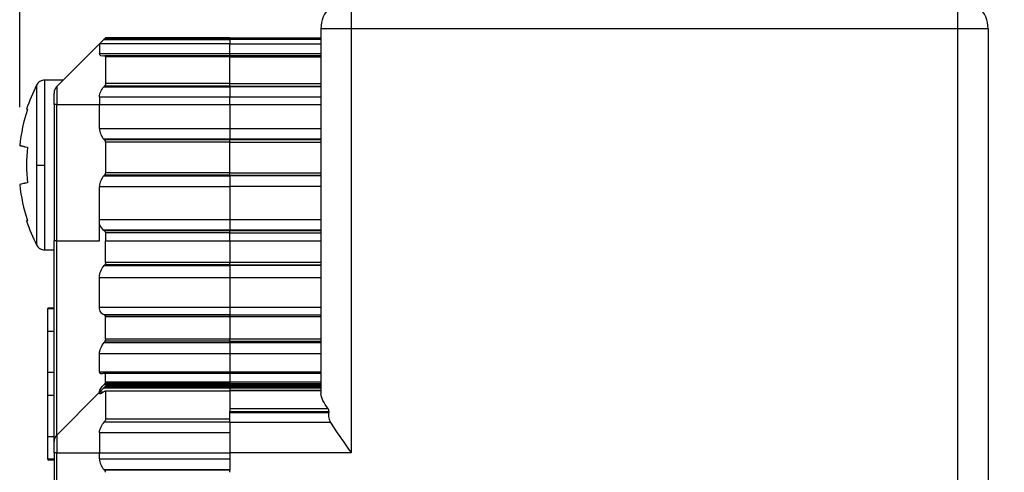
# Paper-space layout 'Catalog Drawing' of a CAD drawing. Header units: millimetres. Extents: x 79 to 211, y 38 to 184.
# Tile 8 of 11: x 158 to 190, y 118 to 132. Entities that reach past the tile are written whole.
import ezdxf

# ---------------------------------------------------------------- set-up
doc = ezdxf.new("R2010")
doc.units = ezdxf.units.MM
doc.layers.add('DIMENSIONS', color=140, linetype='Continuous')
doc.styles.add('SLDTEXTSTYLE0', font='TXT', dxfattribs={"width": 0.75})
doc.dimstyles.new('SLDDIMSTYLE2', dxfattribs={"dimtxt": 3.5, "dimasz": 3.5, "dimexe": 0, "dimexo": 0.0625, "dimgap": 0.875, "dimtad": 0, "dimtih": 1, "dimtoh": 1, "dimdec": 1, "dimrnd": 1e-09, "dimzin": 12, "dimdsep": 46, "dimtxsty": 'SLDTEXTSTYLE0', "dimsah": 1, "dimcen": 0.09, "dimadec": 0, "dimazin": 3, "dimtfac": 1, "dimtdec": 1, "dimtofl": 0, "dimtmove": 0, "dimatfit": 3, "dimfxl": 0, "dimfrac": 2, "dimtolj": 1, "dimtzin": 12, "dimarcsym": 0})

# ---------------------------------------------------------------- blocks, each defined once
blk = doc.blocks.new('_D_17')
at = {"layer": 'DIMENSIONS'}
for p, q in [((181.334, 154.657), (208.742, 154.657)), ((205.567, 154.657), (205.567, 117.201)), ((201.041, 110.881), (199.975, 110.881)), ((199.975, 110.881), (199.975, 105.324)), ((210.093, 110.881), (211.159, 110.881)), ((211.159, 110.881), (211.159, 105.324)), ((199.975, 105.324), (201.041, 105.324)), ((211.159, 105.324), (210.093, 105.324)), ((205.567, 67.157), (205.567, 104.613)), ((188.134, 67.157), (208.742, 67.157))]:
    blk.add_line(p, q, dxfattribs=at)
for points in [[(205.567, 154.657), (204.567, 151.157), (206.567, 151.157)], [(205.567, 67.157), (206.567, 70.657), (204.567, 70.657)]]:
    blk.add_solid(points, dxfattribs=at)
at = {"layer": 'DIMENSIONS', "char_height": 3.5, "attachment_point": 1, "style": 'SLDTEXTSTYLE0'}
for s, insert in [('87.5', (201.041, 116.103)), ('3.44', (201.041, 109.836))]:
    blk.add_mtext(s, dxfattribs=dict(at, insert=insert))
blk = doc.blocks.new('_D_19')
at = {"layer": 'DIMENSIONS'}
for p, q in [((157.631, 129.568), (157.631, 182.391)), ((189.564, 133.427), (189.564, 182.391)), ((157.631, 179.216), (164.903, 179.216)), ((169.072, 179.189), (168.006, 179.189)), ((168.006, 179.189), (168.006, 173.633)), ((178.123, 179.189), (179.19, 179.189)), ((179.19, 179.189), (179.19, 173.633)), ((189.564, 179.216), (182.292, 179.216)), ((168.006, 173.633), (169.072, 173.633)), ((179.19, 173.633), (178.123, 173.633))]:
    blk.add_line(p, q, dxfattribs=at)
for points in [[(157.631, 179.216), (161.131, 178.216), (161.131, 180.216)], [(189.564, 179.216), (186.064, 180.216), (186.064, 178.216)]]:
    blk.add_solid(points, dxfattribs=at)
at = {"layer": 'DIMENSIONS', "char_height": 3.5, "attachment_point": 1, "style": 'SLDTEXTSTYLE0'}
for s, insert in [('31.9', (169.072, 184.412)), ('1.26', (169.072, 178.145))]:
    blk.add_mtext(s, dxfattribs=dict(at, insert=insert))

psp = doc.layouts.new('Catalog Drawing')

# ---------------------------------------------------------------- linework, layer by layer
at = {"color": 7, "linetype": 'Continuous', "lineweight": 25}
for p, q in [((168.564, 133.157), (168.564, 132.157)), ((188.564, 132.157), (188.564, 133.157)), ((168.564, 132.157), (167.564, 132.157)), ((167.564, 132.157), (167.564, 120.117)), ((188.564, 132.157), (168.564, 132.157)), ((168.564, 132.157), (168.564, 118.157)), ((189.564, 132.157), (188.564, 132.157)), ((188.564, 74.157), (188.564, 132.157)), ((189.564, 132.157), (189.564, 74.157)), ((160.435, 131.828), (160.411, 131.804)), ((160.464, 131.857), (160.435, 131.828)), ((164.564, 131.828), (160.435, 131.828)), ((164.564, 131.857), (160.464, 131.857)), ((164.564, 131.828), (164.564, 131.857)), ((164.564, 131.857), (167.564, 131.857)), ((164.564, 131.804), (164.564, 131.828)), ((164.564, 131.828), (167.564, 131.828)), ((164.564, 131.804), (164.564, 131.828)), ((160.264, 131.657), (158.852, 130.245)), ((160.264, 131.657), (160.411, 131.804)), ((160.264, 131.657), (160.264, 131.334)), ((164.564, 131.657), (160.264, 131.657)), ((160.411, 131.804), (164.564, 131.804)), ((164.564, 131.804), (164.564, 131.657)), ((167.564, 131.804), (164.564, 131.804)), ((164.564, 131.334), (164.564, 131.657)), ((164.564, 131.657), (167.564, 131.657)), ((160.264, 131.334), (164.564, 131.334)), ((164.564, 131.261), (160.437, 131.261)), ((160.464, 131.233), (160.464, 130.347)), ((164.564, 131.233), (160.464, 131.233)), ((164.564, 131.334), (164.564, 131.261)), ((164.564, 131.334), (167.564, 131.334)), ((164.564, 131.261), (164.564, 131.334)), ((167.564, 131.261), (164.564, 131.261)), ((164.564, 131.233), (164.564, 131.261)), ((164.564, 130.347), (164.564, 131.233)), ((164.564, 131.233), (167.564, 131.233)), ((159.064, 130.457), (158.454, 130.457)), ((158.852, 130.245), (158.852, 129.657)), ((160.406, 130.236), (164.564, 130.236)), ((164.564, 130.261), (160.428, 130.261)), ((164.564, 130.347), (160.464, 130.347)), ((164.564, 130.261), (164.564, 130.347)), ((164.564, 130.347), (167.564, 130.347)), ((164.564, 130.236), (164.564, 130.261)), ((164.564, 130.261), (167.564, 130.261)), ((164.564, 130.236), (164.564, 130.261)), ((164.564, 130.236), (164.564, 129.902)), ((167.564, 130.236), (164.564, 130.236)), ((160.264, 129.902), (160.264, 129.657)), ((164.564, 129.902), (160.264, 129.902)), ((164.564, 129.657), (164.564, 129.902)), ((167.564, 129.902), (164.564, 129.902)), ((158.852, 129.657), (158.764, 129.657)), ((158.764, 129.657), (158.764, 125.157)), ((158.852, 125.157), (158.852, 129.657)), ((158.852, 129.657), (160.264, 129.657)), ((160.264, 128.864), (160.264, 129.657)), ((160.264, 129.657), (164.564, 129.657)), ((164.564, 129.657), (164.564, 128.864)), ((164.564, 129.657), (167.564, 129.657)), ((157.857, 129.5), (157.886, 129.494)), ((160.264, 128.864), (164.564, 128.864)), ((164.564, 128.864), (164.564, 128.511)), ((164.564, 128.864), (167.564, 128.864)), ((157.805, 128.261), (157.631, 128.298)), ((157.805, 128.261), (157.886, 128.244)), ((160.411, 128.511), (160.435, 128.487)), ((164.564, 128.511), (160.411, 128.511)), ((164.564, 128.487), (160.435, 128.487)), ((164.564, 128.416), (160.464, 128.416)), ((160.464, 128.416), (160.464, 127.399)), ((164.564, 128.487), (164.564, 128.511)), ((167.564, 128.511), (164.564, 128.511)), ((164.564, 128.487), (164.564, 128.511)), ((164.564, 128.416), (164.564, 128.487)), ((167.564, 128.487), (164.564, 128.487)), ((164.564, 127.399), (164.564, 128.416)), ((164.564, 128.416), (167.564, 128.416)), ((160.435, 127.328), (160.411, 127.304)), ((160.411, 127.304), (164.564, 127.304)), ((164.564, 127.328), (160.435, 127.328)), ((164.564, 127.399), (160.464, 127.399)), ((164.564, 127.328), (164.564, 127.399)), ((164.564, 127.399), (167.564, 127.399)), ((164.564, 127.304), (164.564, 127.328)), ((164.564, 127.328), (167.564, 127.328)), ((164.564, 127.304), (164.564, 127.328)), ((164.564, 127.304), (164.564, 126.95)), ((167.564, 127.304), (164.564, 127.304)), ((157.805, 127.054), (157.631, 127.017)), ((157.886, 127.071), (157.805, 127.054)), ((160.264, 125.864), (160.264, 126.95)), ((160.264, 126.95), (164.564, 126.95)), ((164.564, 126.95), (164.564, 125.864)), ((167.564, 126.95), (164.564, 126.95)), ((160.264, 125.696), (160.264, 125.864)), ((160.264, 125.864), (164.564, 125.864)), ((160.264, 125.157), (160.264, 125.696)), ((164.564, 125.864), (164.564, 125.511)), ((164.564, 125.864), (167.564, 125.864)), ((164.564, 125.511), (160.398, 125.511)), ((164.564, 125.487), (160.424, 125.487)), ((164.564, 125.416), (160.457, 125.416)), ((164.564, 125.487), (164.564, 125.511)), ((167.564, 125.511), (164.564, 125.511)), ((164.564, 125.487), (164.564, 125.511)), ((164.564, 125.416), (164.564, 125.487)), ((167.564, 125.487), (164.564, 125.487)), ((164.564, 125.157), (164.564, 125.416)), ((164.564, 125.416), (167.564, 125.416)), ((158.852, 125.157), (158.764, 125.157)), ((158.852, 118.745), (158.852, 125.157)), ((158.852, 125.157), (160.264, 125.157)), ((160.464, 124.439), (160.464, 125.157)), ((160.464, 125.157), (164.564, 125.157)), ((164.564, 125.157), (164.564, 124.439)), ((164.564, 125.157), (167.564, 125.157)), ((158.454, 124.857), (158.764, 124.857)), ((164.564, 124.369), (160.438, 124.369)), ((164.564, 124.439), (160.464, 124.439)), ((164.564, 124.369), (164.564, 124.439)), ((167.564, 124.439), (164.564, 124.439)), ((164.564, 124.339), (164.564, 124.369)), ((164.564, 124.369), (167.564, 124.369)), ((164.564, 124.339), (164.564, 124.369)), ((160.413, 124.339), (164.564, 124.339)), ((164.564, 124.339), (164.564, 123.941)), ((167.564, 124.339), (164.564, 124.339)), ((160.264, 122.972), (160.264, 123.941)), ((160.264, 123.941), (164.564, 123.941)), ((164.564, 123.941), (164.564, 122.972)), ((164.564, 123.941), (167.564, 123.941)), ((158.764, 122.932), (158.564, 122.932)), ((158.564, 122.932), (158.564, 122.92)), ((158.564, 122.92), (158.764, 122.92)), ((158.564, 122.164), (158.564, 122.92)), ((160.264, 122.972), (164.564, 122.972)), ((164.564, 122.972), (164.564, 122.711)), ((164.564, 122.972), (167.564, 122.972)), ((164.564, 122.711), (160.413, 122.711)), ((164.564, 122.7), (160.438, 122.7)), ((160.464, 121.908), (160.464, 122.657)), ((160.464, 122.657), (164.564, 122.657)), ((164.564, 122.7), (164.564, 122.711)), ((164.564, 122.711), (167.564, 122.711)), ((164.564, 122.657), (164.564, 122.7)), ((167.564, 122.7), (164.564, 122.7)), ((164.564, 122.657), (164.564, 121.908)), ((164.564, 122.657), (167.564, 122.657)), ((158.764, 122.164), (158.564, 122.164)), ((158.564, 120.807), (158.564, 122.164)), ((160.413, 121.805), (164.564, 121.805)), ((164.564, 121.841), (160.438, 121.841)), ((164.564, 121.908), (160.464, 121.908)), ((164.564, 121.841), (164.564, 121.908)), ((167.564, 121.908), (164.564, 121.908)), ((164.564, 121.805), (164.564, 121.841)), ((164.564, 121.841), (167.564, 121.841)), ((164.564, 121.805), (164.564, 121.841)), ((164.564, 121.805), (164.564, 121.437)), ((164.564, 121.805), (167.564, 121.805)), ((160.264, 120.831), (160.264, 121.437)), ((160.264, 121.437), (164.564, 121.437)), ((164.564, 121.437), (164.564, 120.831)), ((164.564, 121.437), (167.564, 121.437)), ((158.764, 120.807), (158.564, 120.807)), ((158.564, 120.057), (158.564, 120.807)), ((160.264, 120.831), (164.564, 120.831)), ((164.564, 120.802), (160.455, 120.802)), ((160.464, 120.488), (160.464, 120.793)), ((160.464, 120.793), (164.564, 120.793)), ((164.564, 120.831), (164.564, 120.802)), ((164.564, 120.831), (167.564, 120.831)), ((167.564, 120.802), (164.564, 120.802)), ((164.564, 120.793), (164.564, 120.802)), ((164.564, 120.793), (164.564, 120.488)), ((164.564, 120.793), (167.564, 120.793)), ((164.564, 120.488), (160.464, 120.488)), ((164.564, 120.447), (164.564, 120.488)), ((167.564, 120.488), (164.564, 120.488)), ((160.264, 120.157), (158.852, 118.745)), ((160.264, 120.157), (160.411, 120.304)), ((160.264, 120.157), (160.264, 120.205)), ((160.264, 120.157), (160.264, 120.119)), ((160.379, 120.157), (160.264, 120.157)), ((160.435, 120.328), (160.411, 120.304)), ((160.411, 120.304), (164.564, 120.304)), ((160.413, 120.417), (164.564, 120.417)), ((160.464, 120.357), (160.435, 120.328)), ((164.564, 120.328), (160.435, 120.328)), ((164.564, 120.447), (160.438, 120.447)), ((164.564, 120.199), (160.456, 120.199)), ((164.564, 120.357), (160.464, 120.357)), ((160.464, 120.191), (160.464, 119.271)), ((164.564, 120.191), (160.464, 120.191)), ((164.564, 120.417), (164.564, 120.447)), ((164.564, 120.447), (167.564, 120.447)), ((164.564, 120.417), (164.564, 120.357)), ((164.564, 120.417), (167.564, 120.417)), ((164.564, 120.328), (164.564, 120.357)), ((167.564, 120.357), (164.564, 120.357)), ((164.564, 120.304), (164.564, 120.328)), ((164.564, 120.328), (167.564, 120.328)), ((164.564, 120.304), (164.564, 120.328)), ((164.564, 120.304), (164.564, 120.214)), ((164.564, 120.304), (167.564, 120.304)), ((167.564, 120.214), (164.564, 120.214)), ((164.564, 120.214), (164.564, 120.208)), ((167.564, 120.208), (164.564, 120.208)), ((164.564, 120.208), (164.564, 119.608)), ((158.564, 118.7), (158.564, 120.057)), ((158.764, 120.057), (158.564, 120.057)), ((167.808, 119.608), (164.564, 119.608)), ((164.564, 119.608), (164.564, 119.525)), ((164.564, 119.525), (167.828, 119.525)), ((164.564, 119.495), (164.564, 119.525)), ((164.564, 119.495), (167.824, 119.495)), ((164.564, 119.467), (164.564, 119.495)), ((167.828, 119.525), (167.824, 119.495)), ((160.424, 119.181), (164.564, 119.181)), ((164.564, 119.271), (160.464, 119.271)), ((164.564, 119.271), (164.564, 119.467)), ((164.564, 119.181), (164.564, 119.271)), ((164.564, 119.181), (164.564, 119.085)), ((167.882, 119.158), (164.564, 119.158)), ((164.564, 119.085), (164.564, 118.157)), ((158.564, 118.7), (158.764, 118.7)), ((158.564, 117.945), (158.564, 118.7)), ((158.852, 118.745), (158.852, 118.157)), ((160.264, 118.816), (160.264, 118.157)), ((164.564, 118.816), (160.264, 118.816)), ((158.764, 117.945), (158.564, 117.945)), ((158.564, 117.945), (158.564, 117.932)), ((158.564, 117.932), (158.764, 117.932)), ((158.852, 118.157), (158.764, 118.157)), ((158.764, 118.157), (158.764, 80.853)), ((158.852, 80.853), (158.852, 118.157)), ((158.852, 118.157), (160.264, 118.157)), ((160.264, 117.964), (160.264, 118.157)), ((160.264, 118.157), (164.564, 118.157)), ((160.264, 117.964), (164.564, 117.964)), ((164.564, 118.157), (164.564, 117.664)), ((168.564, 118.157), (164.564, 118.157)), ((160.435, 117.587), (160.411, 117.611)), ((160.411, 117.611), (164.564, 117.611)), ((164.564, 117.587), (160.435, 117.587)), ((164.564, 117.664), (164.564, 117.611)), ((164.564, 117.611), (164.564, 117.587)), ((164.564, 117.516), (164.564, 117.587))]:
    psp.add_line(p, q, dxfattribs=at)
at = {"color": 8, "linetype": 'Continuous', "lineweight": 25}
for p, q in [((158.186, 130.293), (158.186, 127.657)), ((158.454, 130.457), (158.454, 127.657)), ((158.186, 127.657), (158.186, 125.022)), ((158.454, 127.657), (158.454, 124.857)), ((160.264, 120.205), (160.312, 120.205)), ((160.264, 120.119), (160.305, 120.119))]:
    psp.add_line(p, q, dxfattribs=at)
at = {"color": 7, "linetype": 'Continuous', "lineweight": 25}
for centre, radius, start, end in [((168.564, 132.157), 1, 90, 180), ((188.564, 132.157), 1, 360, 90), ((163.344, 127.685), 5.78, 153.1766, 161.6929), ((159.064, 130.033), 0.3, 135, 180), ((160.764, 128.864), 0.5, 180, 225), ((160.364, 128.416), 0.1, 360, 45), ((160.764, 126.95), 0.5, 135, 180), ((160.364, 127.399), 0.1, 315, 0), ((163.344, 127.63), 5.78, 198.3043, 206.8234), ((159.064, 118.533), 0.3, 135, 180), ((160.764, 117.964), 0.5, 180, 225), ((160.364, 117.516), 0.1, 360, 45)]:
    psp.add_arc(centre, radius, start, end, dxfattribs=at)
for points, knots in [([(160.406, 131.257), (160.367, 131.251), (160.332, 131.252), (160.28, 131.276), (160.264, 131.299), (160.264, 131.334)], [0, 0, 0, 0, 0.5, 0.5, 1, 1, 1, 1]), ([(160.428, 131.261), (160.431, 131.261), (160.434, 131.261), (160.437, 131.261), (160.443, 131.261), (160.449, 131.26), (160.453, 131.257), (160.457, 131.255), (160.46, 131.251), (160.462, 131.246), (160.463, 131.243), (160.464, 131.238), (160.464, 131.233)], [-0.00001488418, -0.00001488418, -0.00001488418, -0.00001488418, 0, 0, 0, 0.0000335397, 0.0000335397, 0.0000335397, 0.00006121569, 0.00006121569, 0.00006121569, 0.00008270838, 0.00008270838, 0.00008270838, 0.00008270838]), ([(158.454, 130.457), (158.427, 130.455), (158.372, 130.451), (158.295, 130.416), (158.229, 130.363), (158.2, 130.316), (158.186, 130.293)], [0, 0, 0, 0, 0.2451899, 0.5, 0.7548101, 1, 1, 1, 1]), ([(160.264, 129.902), (160.264, 129.966), (160.28, 130.03), (160.332, 130.143), (160.367, 130.193), (160.406, 130.236)], [0, 0, 0, 0, 0.5, 0.5, 1, 1, 1, 1]), ([(160.464, 130.347), (160.464, 130.338), (160.463, 130.329), (160.461, 130.32), (160.459, 130.312), (160.455, 130.303), (160.452, 130.295), (160.446, 130.284), (160.44, 130.274), (160.432, 130.266), (160.431, 130.264), (160.43, 130.262), (160.428, 130.261)], [0, 0, 0, 0, 0.000026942, 0.000026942, 0.000026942, 0.00005368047, 0.00005368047, 0.00005368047, 0.00009081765, 0.00009081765, 0.00009081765, 0.00009762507, 0.00009762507, 0.00009762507, 0.00009762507]), ([(158.186, 127.657), (158.21, 127.657), (158.248, 127.657), (158.345, 127.657), (158.401, 127.657), (158.454, 127.657)], [0, 0, 0, 0, 0.5, 0.5, 1, 1, 1, 1]), ([(157.886, 125.821), (157.866, 125.817), (157.847, 125.813), (157.857, 125.815), (157.857, 125.815)], [0, 0, 0, 0, 0.991907, 1, 1, 1, 1]), ([(160.424, 125.487), (160.431, 125.48), (160.438, 125.471), (160.444, 125.462), (160.448, 125.454), (160.451, 125.446), (160.454, 125.437), (160.456, 125.43), (160.457, 125.423), (160.457, 125.416)], [0, 0, 0, 0, 0.00003672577, 0.00003672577, 0.00003672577, 0.00006490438, 0.00006490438, 0.00006490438, 0.00008617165, 0.00008617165, 0.00008617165, 0.00008617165]), ([(160.457, 125.416), (160.459, 125.373), (160.463, 125.287), (160.464, 125.2), (160.464, 125.157)], [0, 0, 0, 0, 0.500362, 1, 1, 1, 1]), ([(158.186, 125.022), (158.2, 124.999), (158.229, 124.952), (158.295, 124.899), (158.372, 124.864), (158.427, 124.859), (158.454, 124.857)], [0, 0, 0, 0, 0.24519, 0.5, 0.75481, 1, 1, 1, 1]), ([(158.764, 118.533), (158.764, 118.533), (158.764, 119.231), (158.764, 121.716), (158.764, 123.401), (158.764, 125.157)], [0, 0, 0, 0, 0.5, 0.5, 1, 1, 1, 1]), ([(160.464, 124.439), (160.464, 124.431), (160.463, 124.422), (160.461, 124.413), (160.458, 124.405), (160.455, 124.397), (160.451, 124.389), (160.447, 124.382), (160.443, 124.375), (160.438, 124.369)], [0, 0, 0, 0, 0.00002649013, 0.00002649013, 0.00002649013, 0.00005275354, 0.00005275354, 0.00005275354, 0.00007865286, 0.00007865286, 0.00007865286, 0.00007865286]), ([(160.264, 123.941), (160.264, 124.014), (160.28, 124.09), (160.333, 124.226), (160.37, 124.287), (160.413, 124.339)], [0, 0, 0, 0, 0.5, 0.5, 1, 1, 1, 1]), ([(160.413, 122.711), (160.37, 122.729), (160.333, 122.758), (160.28, 122.846), (160.264, 122.904), (160.264, 122.972)], [0, 0, 0, 0, 0.5, 0.5, 1, 1, 1, 1]), ([(160.438, 122.7), (160.444, 122.698), (160.45, 122.694), (160.454, 122.689), (160.458, 122.684), (160.461, 122.679), (160.462, 122.672), (160.464, 122.667), (160.464, 122.662), (160.464, 122.657)], [0.00000000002, 0.00000000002, 0.00000000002, 0.00000000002, 0.00003266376, 0.00003266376, 0.00003266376, 0.00005946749, 0.00005946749, 0.00005946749, 0.00007881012, 0.00007881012, 0.00007881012, 0.00007881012]), ([(160.264, 121.437), (160.264, 121.487), (160.28, 121.549), (160.333, 121.677), (160.37, 121.743), (160.413, 121.805)], [0, 0, 0, 0, 0.5, 0.5, 1, 1, 1, 1]), ([(160.464, 121.908), (160.464, 121.902), (160.463, 121.894), (160.461, 121.887), (160.458, 121.879), (160.455, 121.871), (160.451, 121.864), (160.447, 121.856), (160.443, 121.849), (160.438, 121.841)], [0, 0, 0, 0, 0.00002649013, 0.00002649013, 0.00002649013, 0.00005275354, 0.00005275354, 0.00005275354, 0.00007865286, 0.00007865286, 0.00007865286, 0.00007865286]), ([(160.413, 120.787), (160.37, 120.768), (160.333, 120.759), (160.28, 120.771), (160.264, 120.793), (160.264, 120.831)], [0, 0, 0, 0, 0.5, 0.5, 1, 1, 1, 1]), ([(160.438, 120.798), (160.444, 120.8), (160.45, 120.802), (160.455, 120.802), (160.458, 120.802), (160.461, 120.801), (160.462, 120.799), (160.464, 120.798), (160.464, 120.796), (160.464, 120.793)], [-0.00003497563, -0.00003497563, -0.00003497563, -0.00003497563, 0, 0, 0, 0.00002567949, 0.00002567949, 0.00002567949, 0.00004396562, 0.00004396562, 0.00004396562, 0.00004396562]), ([(160.464, 120.488), (160.464, 120.486), (160.463, 120.483), (160.461, 120.479), (160.458, 120.475), (160.455, 120.47), (160.451, 120.464), (160.447, 120.459), (160.443, 120.453), (160.438, 120.447)], [0, 0, 0, 0, 0.00002649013, 0.00002649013, 0.00002649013, 0.00005275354, 0.00005275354, 0.00005275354, 0.00007865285, 0.00007865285, 0.00007865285, 0.00007865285]), ([(160.264, 120.205), (160.264, 120.215), (160.28, 120.243), (160.333, 120.319), (160.37, 120.366), (160.413, 120.417)], [0, 0, 0, 0, 0.5, 0.5, 1, 1, 1, 1]), ([(160.424, 120.184), (160.382, 120.155), (160.342, 120.133), (160.283, 120.107), (160.264, 120.106), (160.264, 120.119)], [0, 0, 0, 0, 0.5, 0.5, 1, 1, 1, 1]), ([(160.456, 120.198), (160.457, 120.198), (160.462, 120.199), (160.464, 120.196), (160.464, 120.192), (160.464, 120.191)], [0, 0, 0, 0, 0.156953, 0.792815, 1, 1, 1, 1]), ([(167.808, 119.608), (167.735, 119.704), (167.676, 119.797), (167.59, 119.97), (167.564, 120.05), (167.564, 120.117)], [0, 0, 0, 0, 0.5, 0.5, 1, 1, 1, 1]), ([(167.828, 119.525), (167.829, 119.531), (167.83, 119.536), (167.83, 119.542), (167.83, 119.551), (167.829, 119.561), (167.826, 119.569), (167.824, 119.578), (167.821, 119.586), (167.817, 119.593), (167.814, 119.599), (167.811, 119.604), (167.808, 119.608)], [0, 0, 0, 0, 0.0000174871, 0.0000174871, 0.0000174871, 0.00004529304, 0.00004529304, 0.00004529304, 0.00007287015, 0.00007287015, 0.00007287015, 0.00009390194, 0.00009390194, 0.00009390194, 0.00009390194]), ([(167.824, 119.495), (167.814, 119.436), (167.815, 119.375), (167.834, 119.259), (167.854, 119.205), (167.882, 119.158)], [0, 0, 0, 0, 0.5, 0.5, 1, 1, 1, 1]), ([(160.264, 118.816), (160.264, 118.882), (160.283, 118.95), (160.342, 119.074), (160.381, 119.13), (160.424, 119.181)], [0, 0, 0, 0, 0.5, 0.5, 1, 1, 1, 1]), ([(160.464, 119.271), (160.464, 119.263), (160.463, 119.255), (160.461, 119.247), (160.459, 119.238), (160.455, 119.23), (160.452, 119.222), (160.446, 119.21), (160.44, 119.2), (160.432, 119.19), (160.43, 119.187), (160.427, 119.184), (160.424, 119.181)], [0, 0, 0, 0, 0.000026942, 0.000026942, 0.000026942, 0.0000536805, 0.0000536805, 0.0000536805, 0.0000908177, 0.0000908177, 0.0000908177, 0.0001036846, 0.0001036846, 0.0001036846, 0.0001036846]), ([(167.882, 119.158), (167.981, 119), (168.093, 118.833), (168.266, 118.581), (168.325, 118.497), (168.443, 118.328), (168.504, 118.242), (168.564, 118.157)], [0, 0, 0, 0, 0.5, 0.5, 0.75, 0.75, 1, 1, 1, 1])]:
    psp.add_open_spline(points, degree=3, knots=knots, dxfattribs=at)
for points in [[(160.406, 131.257), (160.413, 131.258), (160.421, 131.259), (160.428, 131.261)], [(160.428, 130.261), (160.421, 130.252), (160.413, 130.244), (160.406, 130.236)], [(158.764, 129.657), (158.764, 129.865), (158.764, 130.033), (158.764, 130.033)], [(157.886, 129.494), (157.759, 129.104), (157.675, 128.706), (157.631, 128.298)], [(157.631, 128.298), (157.675, 128.289), (157.759, 128.271), (157.886, 128.244)], [(157.886, 128.244), (157.847, 127.854), (157.847, 127.461), (157.886, 127.071)], [(157.886, 127.071), (157.759, 127.044), (157.675, 127.026), (157.631, 127.017)], [(157.631, 127.017), (157.675, 126.609), (157.759, 126.21), (157.886, 125.821)], [(160.398, 125.511), (160.345, 125.56), (160.299, 125.621), (160.264, 125.696)], [(160.398, 125.511), (160.406, 125.503), (160.415, 125.495), (160.424, 125.487)], [(160.438, 124.369), (160.43, 124.359), (160.421, 124.349), (160.413, 124.339)], [(160.413, 122.711), (160.421, 122.707), (160.43, 122.704), (160.438, 122.7)], [(160.438, 121.841), (160.43, 121.829), (160.421, 121.817), (160.413, 121.805)], [(160.413, 120.787), (160.421, 120.79), (160.43, 120.794), (160.438, 120.798)], [(160.438, 120.447), (160.43, 120.437), (160.421, 120.427), (160.413, 120.417)], [(160.424, 120.184), (160.433, 120.189), (160.44, 120.194), (160.447, 120.196)], [(158.764, 118.157), (158.764, 118.365), (158.764, 118.533), (158.764, 118.533)]]:
    psp.add_open_spline(points, degree=3, dxfattribs=at)

# ---------------------------------------------------------------- dimensions: what is measured, and where the dimension line sits
at = {"layer": 'DIMENSIONS'}
dim = psp.add_linear_dim(base=(157.631, 179.216), p1=(189.564, 132.157), p2=(157.631, 128.298), dimstyle='SLDDIMSTYLE2', dxfattribs=at)
dim.commit()
dim.dimension.update_dxf_attribs({"geometry": '_D_19', "text_midpoint": (173.598, 179.216), "dimtype": 160})
dim = psp.add_linear_dim(base=(205.567, 154.657), p1=(186.864, 67.157), p2=(180.064, 154.657), angle=90, dimstyle='SLDDIMSTYLE2', dxfattribs=at)
dim.commit()
dim.dimension.update_dxf_attribs({"geometry": '_D_17', "text_midpoint": (205.567, 110.907), "dimtype": 160})

doc.saveas('drawing.dxf')
